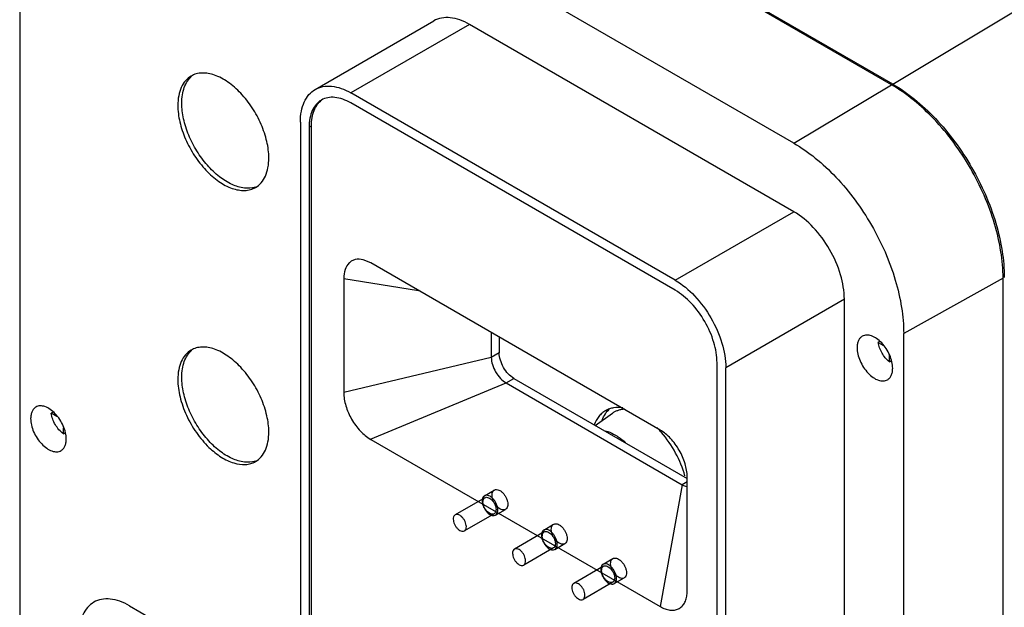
# Model space of a CAD drawing. Header units: millimetres. Extents: x 43 to 330, y 49 to 471.
# Tile 7 of 9: x 43 to 219, y 225 to 330. Entities that reach past the tile are written whole.
import ezdxf

# ---------------------------------------------------------------- set-up
doc = ezdxf.new("R2010")
doc.units = ezdxf.units.MM
doc.header["$LTSCALE"] = 33.844237
doc.layers.get('0').update_dxf_attribs({"linetype": 'CONTINUOUS'})

msp = doc.modelspace()

# ---------------------------------------------------------------- linework, layer by layer
at = {"color": 7}
for p, q in [((198.49, 318.61), (79.7, 387.19)), ((198.7, 318.75), (79.91, 387.33)), ((181.03, 308.17), (62.23, 376.76)), ((42.59, 365.42), (42.59, 154.76)), ((198.7, 318.75), (270.47, 361.63)), ((95.44, 317.79), (116.65, 330.03)), ((123.04, 329.4), (101.83, 317.15)), ((181.02, 295.93), (123.04, 329.4)), ((159.81, 283.68), (101.83, 317.15)), ((181.03, 308.17), (198.49, 318.61)), ((159.81, 281.88), (101.83, 315.36)), ((92.79, 311.94), (92.79, 101.28)), ((94.77, 311.28), (94.35, 311.04)), ((94.35, 311.04), (94.35, 100.38)), ((94.77, 100.63), (94.77, 311.28)), ((159.81, 283.68), (181.02, 295.93)), ((105.36, 286.77), (103.99, 287.33)), ((157.13, 256.88), (105.36, 286.77)), ((100.54, 283.99), (100.54, 263.58)), ((100.54, 283.99), (113.92, 281.83)), ((218.44, 284.06), (200.67, 274.15)), ((218.44, 73.4), (218.44, 284.06)), ((190.06, 280.27), (168.85, 268.03)), ((190.06, 69.62), (190.06, 280.27)), ((126.93, 274.32), (126.93, 269.87)), ((128.34, 273.5), (128.34, 270.69)), ((200.67, 63.49), (200.67, 274.15)), ((196.41, 272.75), (196.11, 272.57)), ((196.11, 272.57), (196.94, 272.09)), ((126.93, 269.87), (100.54, 263.58)), ((128.34, 270.69), (126.93, 269.87)), ((198.11, 269.1), (198.11, 270.38)), ((167.29, 58.27), (167.29, 268.92)), ((168.85, 57.37), (168.85, 268.03)), ((198.11, 269.1), (198.38, 269.26)), ((129.56, 265.32), (130.98, 266.13)), ((130.98, 266.13), (161.95, 248.25)), ((105.35, 255.24), (129.56, 265.32)), ((129.56, 265.32), (161.07, 247.12)), ((48.59, 260.11), (48.23, 259.91)), ((49.22, 259.34), (48.23, 259.91)), ((145.51, 257.74), (148.61, 259.91)), ((50.42, 256.23), (50.42, 257.31)), ((50.42, 256.23), (50.65, 256.37)), ((105.36, 255.23), (157.13, 225.35)), ((161.95, 228.13), (161.95, 248.53)), ((161.07, 247.12), (157.13, 225.34)), ((161.95, 247.63), (161.07, 247.12)), ((125.78, 244.8), (120.47, 241.73)), ((125.69, 245.16), (127.46, 246.18)), ((127.43, 241.94), (122.12, 238.88)), ((127.69, 241.69), (129.46, 242.71)), ((136.3, 239.03), (138.07, 240.05)), ((136.39, 238.68), (131.07, 235.61)), ((138.3, 235.57), (140.07, 236.59)), ((138.04, 235.82), (132.72, 232.75)), ((146.99, 232.56), (141.68, 229.49)), ((146.91, 232.91), (148.67, 233.93)), ((148.64, 229.7), (143.33, 226.63)), ((148.91, 229.44), (150.67, 230.47)), ((161.93, 227.64), (161.95, 228.13)), ((62.23, 225.48), (92.79, 207.83))]:
    msp.add_line(p, q, dxfattribs=at)
for centre, radius, start, end in [((75.92, 317.21), 3.91, 124.7195, 131.4983), ((75.92, 268.22), 3.91, 124.7195, 131.4983), ((143.55, 244.52), 18.26, 42.3221, 44.6966), ((143.11, 244.12), 18.84, 40.9419, 42.3241)]:
    msp.add_arc(centre, radius, start, end, dxfattribs=at)
for points, knots in [([(123.04, 329.4), (122.48, 329.72), (121.36, 330.26), (119.65, 330.67), (118.04, 330.63), (117.07, 330.28), (116.65, 330.03)], [0, 0, 0, 0, 0.289775, 0.549069, 0.782225, 1, 1, 1, 1]), ([(87.14, 305.53), (87.14, 306.51), (86.86, 308.58), (85.84, 311.61), (84.25, 314.53), (82.25, 317.11), (79.97, 319.12), (77.6, 320.42), (75.59, 320.81), (74.16, 320.6), (73.54, 320.34), (73.26, 320.18)], [0, 0, 0, 0, 0.128751, 0.270397, 0.417617, 0.562023, 0.695751, 0.813065, 0.912472, 0.957121, 1, 1, 1, 1]), ([(73.26, 320.18), (72.88, 319.96), (72.17, 319.36), (71.41, 318.13), (70.96, 316.61), (70.87, 315.5), (70.87, 314.92)], [0, 0, 0, 0, 0.21778, 0.450924, 0.71026, 1, 1, 1, 1]), ([(71.58, 315.32), (71.58, 315.82), (71.65, 316.78), (71.97, 318.12), (72.52, 319.26), (73.05, 319.88), (73.33, 320.13)], [0, 0, 0, 0, 0.285141, 0.544939, 0.781174, 1, 1, 1, 1]), ([(198.7, 318.75), (200.07, 317.96), (202.77, 316.06), (207.82, 311.34), (213.16, 304.04), (216.81, 295.78), (218.38, 289.03), (218.66, 285.75), (218.66, 284.17)], [0, 0, 0, 0, 0.114257, 0.237538, 0.499999, 0.76246, 0.885743, 1, 1, 1, 1]), ([(92.79, 311.94), (92.79, 312.58), (92.89, 313.82), (93.39, 315.51), (94.23, 316.88), (95.02, 317.54), (95.44, 317.79)], [0, 0, 0, 0, 0.289776, 0.54907, 0.782226, 1, 1, 1, 1]), ([(95.44, 317.79), (95.86, 318.03), (96.83, 318.38), (98.44, 318.42), (100.15, 318.01), (101.27, 317.48), (101.83, 317.15)], [0, 0, 0, 0, 0.217775, 0.450931, 0.710225, 1, 1, 1, 1]), ([(218.44, 284.06), (218.44, 285.64), (218.15, 288.92), (216.58, 295.65), (212.94, 303.92), (207.6, 311.2), (202.55, 315.93), (199.86, 317.82), (198.49, 318.61)], [0, 0, 0, 0, 0.114257, 0.23754, 0.500001, 0.762462, 0.885743, 1, 1, 1, 1]), ([(84.73, 300.34), (84.1, 300.14), (82.64, 300.04), (80.41, 300.75), (78.16, 302.18), (76.05, 304.23), (74.2, 306.75), (72.76, 309.56), (71.83, 312.44), (71.58, 314.39), (71.58, 315.32)], [0, 0, 0, 0, 0.089055, 0.192509, 0.312837, 0.447413, 0.590566, 0.735146, 0.873748, 1, 1, 1, 1]), ([(96.54, 315.88), (96.19, 315.68), (95.54, 315.13), (94.84, 313.99), (94.43, 312.59), (94.35, 311.57), (94.35, 311.04)], [0, 0, 0, 0, 0.217783, 0.45091, 0.710297, 1, 1, 1, 1]), ([(94.77, 311.28), (94.77, 311.77), (94.84, 312.7), (95.18, 313.99), (95.74, 315.07), (96.28, 315.64), (96.57, 315.86)], [0, 0, 0, 0, 0.28681, 0.546649, 0.781841, 1, 1, 1, 1]), ([(101.83, 315.36), (101.36, 315.63), (100.44, 316.06), (99.02, 316.41), (97.69, 316.37), (96.89, 316.08), (96.54, 315.88)], [0, 0, 0, 0, 0.289702, 0.549088, 0.782216, 1, 1, 1, 1]), ([(70.87, 314.92), (70.87, 313.93), (71.15, 311.87), (72.18, 308.83), (73.76, 305.91), (75.77, 303.34), (78.04, 301.32), (80.41, 300.02), (82.42, 299.63), (83.85, 299.84), (84.47, 300.1), (84.76, 300.26)], [0, 0, 0, 0, 0.128751, 0.270397, 0.417617, 0.562023, 0.695751, 0.813065, 0.912472, 0.957121, 1, 1, 1, 1]), ([(181.03, 308.17), (182.37, 307.4), (185.03, 305.53), (190, 300.88), (195.25, 293.71), (198.84, 285.57), (200.38, 278.94), (200.67, 275.7), (200.67, 274.15)], [0, 0, 0, 0, 0.114257, 0.237538, 0.499999, 0.76246, 0.885743, 1, 1, 1, 1]), ([(84.76, 300.26), (85.13, 300.48), (85.84, 301.08), (86.6, 302.31), (87.05, 303.84), (87.14, 304.94), (87.14, 305.53)], [0, 0, 0, 0, 0.21778, 0.450924, 0.71026, 1, 1, 1, 1]), ([(190.06, 280.27), (190.06, 281.75), (189.51, 284.88), (187.57, 289.27), (184.74, 293.14), (182.31, 295.18), (181.02, 295.93)], [0, 0, 0, 0, 0.237229, 0.500001, 0.762772, 1, 1, 1, 1]), ([(103.99, 287.33), (103.54, 287.44), (102.83, 287.48), (101.99, 287.17), (101.28, 286.64), (100.66, 285.54), (100.54, 284.53), (100.54, 283.99)], [0, 0, 0, 0, 0.245462, 0.358035, 0.470024, 0.711456, 1, 1, 1, 1]), ([(159.81, 283.68), (161.09, 282.94), (163.52, 280.89), (166.36, 277.02), (168.29, 272.63), (168.85, 269.51), (168.85, 268.03)], [0, 0, 0, 0, 0.237228, 0.499999, 0.762771, 1, 1, 1, 1]), ([(167.29, 268.92), (167.29, 270.15), (166.83, 272.74), (165.23, 276.37), (162.88, 279.58), (160.87, 281.27), (159.81, 281.88)], [0, 0, 0, 0, 0.237241, 0.500001, 0.76276, 1, 1, 1, 1]), ([(193.27, 273.67), (193.12, 273.59), (192.85, 273.35), (192.55, 272.87), (192.37, 272.27), (192.34, 271.84), (192.34, 271.61)], [0, 0, 0, 0, 0.217724, 0.450873, 0.710468, 1, 1, 1, 1]), ([(198.7, 267.94), (198.7, 268.32), (198.6, 269.13), (198.19, 270.32), (197.58, 271.46), (196.79, 272.47), (195.9, 273.26), (194.97, 273.76), (194.06, 273.95), (193.5, 273.8), (193.27, 273.67)], [0, 0, 0, 0, 0.128825, 0.270598, 0.417898, 0.562393, 0.696206, 0.813598, 0.913066, 1, 1, 1, 1]), ([(73.26, 271.19), (72.88, 270.97), (72.17, 270.37), (71.41, 269.14), (70.96, 267.62), (70.87, 266.51), (70.87, 265.93)], [0, 0, 0, 0, 0.21778, 0.450924, 0.71026, 1, 1, 1, 1]), ([(87.14, 256.54), (87.14, 257.52), (86.86, 259.59), (85.84, 262.62), (84.25, 265.54), (82.25, 268.12), (79.97, 270.13), (77.6, 271.43), (75.59, 271.82), (74.16, 271.61), (73.54, 271.35), (73.26, 271.19)], [0, 0, 0, 0, 0.128751, 0.270397, 0.417617, 0.562023, 0.695751, 0.813065, 0.912472, 0.957121, 1, 1, 1, 1]), ([(192.34, 271.61), (192.34, 271.23), (192.45, 270.42), (192.85, 269.23), (193.47, 268.09), (194.25, 267.08), (195.14, 266.29), (196.07, 265.78), (196.98, 265.6), (197.55, 265.75), (197.77, 265.88)], [0, 0, 0, 0, 0.128825, 0.270598, 0.417898, 0.562393, 0.696206, 0.813598, 0.913066, 1, 1, 1, 1]), ([(198.11, 269.1), (197.57, 269.52), (196.7, 270.6), (196.2, 271.9), (196.11, 272.57)], [0, 0, 0, 0, 0.500099, 1, 1, 1, 1]), ([(71.58, 266.33), (71.58, 266.83), (71.65, 267.79), (71.97, 269.13), (72.52, 270.27), (73.05, 270.89), (73.33, 271.14)], [0, 0, 0, 0, 0.285141, 0.544939, 0.781174, 1, 1, 1, 1]), ([(126.93, 269.87), (126.93, 269.44), (127.09, 268.53), (127.66, 267.25), (128.48, 266.13), (129.19, 265.53), (129.56, 265.32)], [0, 0, 0, 0, 0.237221, 0.499998, 0.762775, 1, 1, 1, 1]), ([(130.98, 266.13), (130.6, 266.35), (129.89, 266.94), (129.07, 268.07), (128.51, 269.35), (128.34, 270.26), (128.34, 270.69)], [0, 0, 0, 0, 0.237252, 0.499999, 0.762746, 1, 1, 1, 1]), ([(197.77, 265.88), (197.92, 265.96), (198.2, 266.2), (198.49, 266.68), (198.67, 267.28), (198.7, 267.71), (198.7, 267.94)], [0, 0, 0, 0, 0.217724, 0.450873, 0.710468, 1, 1, 1, 1]), ([(70.87, 265.93), (70.87, 264.88), (71.18, 262.68), (72.33, 259.46), (74.08, 256.41), (75.61, 254.6), (76.44, 253.8)], [0, 0, 0, 0, 0.230033, 0.48366, 0.745917, 1, 1, 1, 1]), ([(84.73, 251.35), (84.1, 251.15), (82.64, 251.05), (80.41, 251.76), (78.16, 253.19), (76.05, 255.24), (74.2, 257.76), (72.76, 260.57), (71.83, 263.45), (71.58, 265.4), (71.58, 266.33)], [0, 0, 0, 0, 0.089055, 0.192509, 0.312837, 0.447413, 0.590566, 0.735146, 0.873748, 1, 1, 1, 1]), ([(100.54, 263.58), (100.54, 262.79), (100.84, 261.12), (101.87, 258.78), (103.38, 256.72), (104.68, 255.63), (105.36, 255.23)], [0, 0, 0, 0, 0.23729, 0.500049, 0.762776, 1, 1, 1, 1]), ([(45.49, 261.01), (45.34, 260.93), (45.06, 260.69), (44.76, 260.21), (44.59, 259.61), (44.55, 259.18), (44.55, 258.95)], [0, 0, 0, 0, 0.217724, 0.450873, 0.710468, 1, 1, 1, 1]), ([(50.92, 255.28), (50.92, 255.66), (50.81, 256.47), (50.41, 257.66), (49.79, 258.8), (49, 259.81), (48.11, 260.6), (47.18, 261.11), (46.28, 261.29), (45.71, 261.14), (45.49, 261.01)], [0, 0, 0, 0, 0.128825, 0.270598, 0.417898, 0.562393, 0.696206, 0.813598, 0.913066, 1, 1, 1, 1]), ([(146.75, 258.67), (146.9, 259.06), (147.26, 259.78), (147.79, 260.41), (148.08, 260.67)], [0, 0, 0, 0, 0.518054, 1, 1, 1, 1]), ([(150.44, 260.87), (149.9, 260.95), (149.07, 260.96), (148.04, 260.7), (147.58, 260.48), (147.36, 260.36)], [0, 0, 0, 0, 0.518719, 0.761994, 1, 1, 1, 1]), ([(150.78, 260.61), (150.58, 260.6), (150.19, 260.56), (149.62, 260.42), (149.09, 260.21), (148.77, 260.02), (148.61, 259.91)], [0, 0, 0, 0, 0.259166, 0.510041, 0.755807, 1, 1, 1, 1]), ([(44.55, 258.95), (44.55, 258.57), (44.66, 257.76), (45.06, 256.57), (45.68, 255.43), (46.47, 254.42), (47.36, 253.63), (48.29, 253.13), (49.2, 252.94), (49.76, 253.09), (49.99, 253.22)], [0, 0, 0, 0, 0.128825, 0.270598, 0.417898, 0.562393, 0.696206, 0.813598, 0.913066, 1, 1, 1, 1]), ([(50.42, 256.23), (49.83, 256.65), (48.86, 257.79), (48.32, 259.19), (48.23, 259.91)], [0, 0, 0, 0, 0.497443, 1, 1, 1, 1]), ([(147.36, 260.36), (147.13, 260.23), (146.7, 259.92), (145.95, 259.13), (145.54, 258.38), (145.34, 257.85)], [0, 0, 0, 0, 0.237412, 0.48037, 1, 1, 1, 1]), ([(84.76, 251.27), (85.13, 251.49), (85.84, 252.09), (86.6, 253.32), (87.05, 254.84), (87.14, 255.95), (87.14, 256.54)], [0, 0, 0, 0, 0.21778, 0.450924, 0.71026, 1, 1, 1, 1]), ([(147.3, 256.78), (147.46, 256.74), (148.09, 256.53), (148.69, 256.24), (149.13, 255.98)], [0, 0, 0, 0, 0.237671, 1, 1, 1, 1]), ([(149.13, 255.98), (149.28, 255.89), (149.92, 255.5), (150.52, 255.05), (150.95, 254.67)], [0, 0, 0, 0, 0.240027, 1, 1, 1, 1]), ([(161.95, 248.53), (161.95, 249.32), (161.65, 250.99), (160.62, 253.33), (159.11, 255.4), (157.81, 256.49), (157.13, 256.88)], [0, 0, 0, 0, 0.23729, 0.500049, 0.762776, 1, 1, 1, 1]), ([(161.56, 248.7), (161.16, 250.12), (160.01, 252.88), (158.32, 255.34), (157.35, 256.47)], [0, 0, 0, 0, 0.497141, 1, 1, 1, 1]), ([(49.99, 253.22), (50.13, 253.3), (50.41, 253.54), (50.71, 254.02), (50.88, 254.62), (50.92, 255.05), (50.92, 255.28)], [0, 0, 0, 0, 0.217724, 0.450873, 0.710468, 1, 1, 1, 1]), ([(76.44, 253.8), (77.12, 253.15), (78.49, 252.04), (80.72, 250.94), (82.59, 250.65), (83.91, 250.87), (84.49, 251.12), (84.76, 251.27)], [0, 0, 0, 0, 0.303508, 0.5697, 0.797249, 0.900447, 1, 1, 1, 1]), ([(161.07, 247.12), (161.15, 247.08), (161.44, 246.93), (161.76, 246.82), (161.99, 246.78)], [0, 0, 0, 0, 0.268641, 1, 1, 1, 1]), ([(128.11, 242.61), (128.11, 242.77), (128.06, 243.12), (127.89, 243.63), (127.63, 244.13), (127.3, 244.57), (126.92, 244.93), (126.52, 245.17), (126.13, 245.27), (125.76, 245.22), (125.47, 245), (125.31, 244.65), (125.28, 244.38), (125.28, 244.24)], [0, 0, 0, 0, 0.098746, 0.207266, 0.320299, 0.431807, 0.536004, 0.628453, 0.707424, 0.775685, 0.841389, 0.914309, 1, 1, 1, 1]), ([(125.44, 244.05), (125.44, 244.18), (125.47, 244.42), (125.63, 244.72), (125.92, 244.89), (126.27, 244.88), (126.63, 244.73), (126.99, 244.45), (127.31, 244.07), (127.56, 243.63), (127.73, 243.17), (127.77, 242.85), (127.77, 242.7)], [0, 0, 0, 0, 0.093509, 0.171985, 0.243894, 0.322369, 0.415877, 0.525145, 0.645664, 0.770212, 0.890732, 1, 1, 1, 1]), ([(127.05, 245.26), (127.05, 245.4), (127.08, 245.67), (127.24, 246.02), (127.53, 246.24), (127.89, 246.29), (128.29, 246.19), (128.69, 245.95), (129.07, 245.59), (129.4, 245.15), (129.66, 244.65), (129.83, 244.14), (129.88, 243.79), (129.88, 243.63)], [0, 0, 0, 0, 0.085691, 0.158611, 0.224315, 0.292576, 0.371547, 0.463996, 0.568193, 0.679701, 0.792734, 0.901254, 1, 1, 1, 1]), ([(129.88, 243.63), (129.88, 243.48), (129.85, 243.22), (129.68, 242.87), (129.39, 242.65), (129.03, 242.6), (128.63, 242.7), (128.23, 242.94), (127.85, 243.3), (127.52, 243.74), (127.26, 244.24), (127.09, 244.75), (127.05, 245.1), (127.05, 245.26)], [0, 0, 0, 0, 0.085691, 0.158611, 0.224315, 0.292576, 0.371547, 0.463996, 0.568193, 0.679701, 0.792734, 0.901254, 1, 1, 1, 1]), ([(125.28, 244.24), (125.28, 244.08), (125.32, 243.73), (125.49, 243.22), (125.75, 242.72), (126.09, 242.28), (126.47, 241.92), (126.87, 241.68), (127.26, 241.58), (127.63, 241.63), (127.91, 241.85), (128.08, 242.2), (128.11, 242.46), (128.11, 242.61)], [0, 0, 0, 0, 0.098746, 0.207266, 0.320299, 0.431807, 0.536004, 0.628453, 0.707424, 0.775685, 0.841389, 0.914309, 1, 1, 1, 1]), ([(127.77, 242.7), (127.77, 242.57), (127.74, 242.33), (127.58, 242.02), (127.29, 241.86), (126.94, 241.87), (126.58, 242.02), (126.22, 242.3), (125.9, 242.68), (125.65, 243.12), (125.48, 243.58), (125.44, 243.9), (125.44, 244.05)], [0, 0, 0, 0, 0.093509, 0.171985, 0.243894, 0.322369, 0.415877, 0.525145, 0.645664, 0.770212, 0.890732, 1, 1, 1, 1]), ([(122.46, 239.63), (122.46, 239.78), (122.41, 240.1), (122.25, 240.56), (121.99, 241), (121.67, 241.38), (121.32, 241.66), (120.96, 241.81), (120.61, 241.82), (120.32, 241.65), (120.15, 241.35), (120.12, 241.11), (120.12, 240.98)], [0, 0, 0, 0, 0.109268, 0.229788, 0.354336, 0.474855, 0.584123, 0.677631, 0.756106, 0.828015, 0.906491, 1, 1, 1, 1]), ([(120.12, 240.98), (120.12, 240.83), (120.17, 240.51), (120.33, 240.05), (120.59, 239.61), (120.91, 239.23), (121.26, 238.95), (121.62, 238.8), (121.97, 238.79), (122.26, 238.95), (122.43, 239.26), (122.46, 239.5), (122.46, 239.63)], [0, 0, 0, 0, 0.109268, 0.229788, 0.354336, 0.474855, 0.584123, 0.677631, 0.756106, 0.828015, 0.906491, 1, 1, 1, 1]), ([(137.65, 239.14), (137.65, 239.28), (137.68, 239.55), (137.85, 239.9), (138.13, 240.12), (138.5, 240.17), (138.9, 240.06), (139.3, 239.82), (139.68, 239.47), (140.01, 239.03), (140.27, 238.53), (140.44, 238.02), (140.48, 237.67), (140.48, 237.5)], [0, 0, 0, 0, 0.085691, 0.158611, 0.224315, 0.292576, 0.371547, 0.463996, 0.568193, 0.679701, 0.792734, 0.901254, 1, 1, 1, 1]), ([(138.71, 236.48), (138.71, 236.65), (138.67, 237), (138.5, 237.51), (138.24, 238.01), (137.91, 238.45), (137.53, 238.8), (137.13, 239.04), (136.73, 239.15), (136.37, 239.1), (136.08, 238.88), (135.92, 238.53), (135.89, 238.26), (135.89, 238.12)], [0, 0, 0, 0, 0.098746, 0.207266, 0.320299, 0.431807, 0.536004, 0.628453, 0.707424, 0.775685, 0.841389, 0.914309, 1, 1, 1, 1]), ([(135.89, 238.12), (135.89, 237.95), (135.93, 237.6), (136.1, 237.09), (136.36, 236.59), (136.69, 236.15), (137.07, 235.8), (137.47, 235.56), (137.87, 235.45), (138.23, 235.5), (138.52, 235.72), (138.68, 236.07), (138.71, 236.34), (138.71, 236.48)], [0, 0, 0, 0, 0.098746, 0.207266, 0.320299, 0.431807, 0.536004, 0.628453, 0.707424, 0.775685, 0.841389, 0.914309, 1, 1, 1, 1]), ([(136.05, 237.92), (136.05, 238.05), (136.07, 238.29), (136.24, 238.6), (136.53, 238.77), (136.88, 238.76), (137.24, 238.6), (137.6, 238.32), (137.91, 237.95), (138.17, 237.51), (138.33, 237.05), (138.38, 236.73), (138.38, 236.58)], [0, 0, 0, 0, 0.093509, 0.171985, 0.243894, 0.322369, 0.415877, 0.525145, 0.645664, 0.770212, 0.890732, 1, 1, 1, 1]), ([(138.38, 236.58), (138.38, 236.45), (138.35, 236.21), (138.18, 235.9), (137.9, 235.73), (137.55, 235.74), (137.18, 235.9), (136.83, 236.18), (136.51, 236.55), (136.26, 236.99), (136.09, 237.45), (136.05, 237.77), (136.05, 237.92)], [0, 0, 0, 0, 0.093509, 0.171985, 0.243894, 0.322369, 0.415877, 0.525145, 0.645664, 0.770212, 0.890732, 1, 1, 1, 1]), ([(140.48, 237.5), (140.48, 237.36), (140.45, 237.09), (140.29, 236.74), (140, 236.52), (139.63, 236.47), (139.24, 236.58), (138.84, 236.82), (138.46, 237.17), (138.13, 237.62), (137.87, 238.11), (137.7, 238.62), (137.65, 238.97), (137.65, 239.14)], [0, 0, 0, 0, 0.085691, 0.158611, 0.224315, 0.292576, 0.371547, 0.463996, 0.568193, 0.679701, 0.792734, 0.901254, 1, 1, 1, 1]), ([(133.06, 233.51), (133.06, 233.66), (133.02, 233.98), (132.85, 234.44), (132.6, 234.88), (132.28, 235.25), (131.93, 235.53), (131.56, 235.69), (131.21, 235.7), (130.92, 235.53), (130.76, 235.22), (130.73, 234.98), (130.73, 234.85)], [0, 0, 0, 0, 0.109268, 0.229788, 0.354336, 0.474855, 0.584123, 0.677631, 0.756106, 0.828015, 0.906491, 1, 1, 1, 1]), ([(130.73, 234.85), (130.73, 234.7), (130.78, 234.39), (130.94, 233.92), (131.2, 233.48), (131.51, 233.11), (131.87, 232.83), (132.23, 232.67), (132.58, 232.66), (132.87, 232.83), (133.04, 233.14), (133.06, 233.38), (133.06, 233.51)], [0, 0, 0, 0, 0.109268, 0.229788, 0.354336, 0.474855, 0.584123, 0.677631, 0.756106, 0.828015, 0.906491, 1, 1, 1, 1]), ([(149.32, 230.36), (149.32, 230.53), (149.28, 230.87), (149.11, 231.39), (148.85, 231.88), (148.51, 232.32), (148.13, 232.68), (147.73, 232.92), (147.34, 233.03), (146.97, 232.98), (146.69, 232.75), (146.52, 232.4), (146.49, 232.14), (146.49, 231.99)], [0, 0, 0, 0, 0.098746, 0.207266, 0.320299, 0.431807, 0.536004, 0.628453, 0.707424, 0.775685, 0.841389, 0.914309, 1, 1, 1, 1]), ([(146.65, 231.8), (146.65, 231.93), (146.68, 232.17), (146.85, 232.48), (147.14, 232.64), (147.49, 232.63), (147.85, 232.48), (148.2, 232.2), (148.52, 231.82), (148.77, 231.38), (148.94, 230.92), (148.99, 230.6), (148.99, 230.45)], [0, 0, 0, 0, 0.093509, 0.171985, 0.243894, 0.322369, 0.415877, 0.525145, 0.645664, 0.770212, 0.890732, 1, 1, 1, 1]), ([(148.26, 233.01), (148.26, 233.16), (148.29, 233.43), (148.45, 233.77), (148.74, 234), (149.11, 234.05), (149.5, 233.94), (149.9, 233.7), (150.28, 233.35), (150.61, 232.9), (150.88, 232.41), (151.04, 231.89), (151.09, 231.55), (151.09, 231.38)], [0, 0, 0, 0, 0.085691, 0.158611, 0.224315, 0.292576, 0.371547, 0.463996, 0.568193, 0.679701, 0.792734, 0.901254, 1, 1, 1, 1]), ([(151.09, 231.38), (151.09, 231.24), (151.06, 230.97), (150.89, 230.62), (150.61, 230.4), (150.24, 230.35), (149.85, 230.46), (149.45, 230.7), (149.07, 231.05), (148.73, 231.49), (148.47, 231.99), (148.3, 232.5), (148.26, 232.85), (148.26, 233.01)], [0, 0, 0, 0, 0.085691, 0.158611, 0.224315, 0.292576, 0.371547, 0.463996, 0.568193, 0.679701, 0.792734, 0.901254, 1, 1, 1, 1]), ([(146.49, 231.99), (146.49, 231.83), (146.54, 231.48), (146.71, 230.97), (146.97, 230.47), (147.3, 230.03), (147.68, 229.67), (148.08, 229.43), (148.47, 229.33), (148.84, 229.38), (149.13, 229.6), (149.29, 229.95), (149.32, 230.22), (149.32, 230.36)], [0, 0, 0, 0, 0.098746, 0.207266, 0.320299, 0.431807, 0.536004, 0.628453, 0.707424, 0.775685, 0.841389, 0.914309, 1, 1, 1, 1]), ([(148.99, 230.45), (148.99, 230.32), (148.96, 230.08), (148.79, 229.78), (148.5, 229.61), (148.15, 229.62), (147.79, 229.77), (147.44, 230.05), (147.12, 230.43), (146.86, 230.87), (146.7, 231.33), (146.65, 231.65), (146.65, 231.8)], [0, 0, 0, 0, 0.093509, 0.171985, 0.243894, 0.322369, 0.415877, 0.525145, 0.645664, 0.770212, 0.890732, 1, 1, 1, 1]), ([(143.67, 227.38), (143.67, 227.53), (143.62, 227.85), (143.46, 228.32), (143.2, 228.76), (142.89, 229.13), (142.53, 229.41), (142.17, 229.56), (141.82, 229.57), (141.53, 229.41), (141.37, 229.1), (141.34, 228.86), (141.34, 228.73)], [0, 0, 0, 0, 0.109268, 0.229788, 0.354336, 0.474855, 0.584123, 0.677631, 0.756106, 0.828015, 0.906491, 1, 1, 1, 1]), ([(141.34, 228.73), (141.34, 228.58), (141.38, 228.26), (141.55, 227.8), (141.8, 227.36), (142.12, 226.98), (142.47, 226.71), (142.84, 226.55), (143.19, 226.54), (143.48, 226.71), (143.64, 227.01), (143.67, 227.25), (143.67, 227.38)], [0, 0, 0, 0, 0.109268, 0.229788, 0.354336, 0.474855, 0.584123, 0.677631, 0.756106, 0.828015, 0.906491, 1, 1, 1, 1]), ([(157.13, 225.35), (157.41, 225.18), (157.97, 224.91), (158.84, 224.69), (159.65, 224.67), (160.39, 224.89), (161.02, 225.32), (161.49, 225.95), (161.81, 226.74), (161.9, 227.33), (161.93, 227.64)], [0, 0, 0, 0, 0.146947, 0.279477, 0.399056, 0.510208, 0.619562, 0.734287, 0.860065, 1, 1, 1, 1]), ([(62.23, 225.48), (61.67, 225.8), (60.56, 226.33), (58.84, 226.75), (57.23, 226.7), (55.8, 226.19), (54.63, 225.2), (53.79, 223.83), (53.29, 222.14), (53.2, 220.91), (53.2, 220.26)], [0, 0, 0, 0, 0.144887, 0.274533, 0.391111, 0.499998, 0.608885, 0.725464, 0.855111, 1, 1, 1, 1])]:
    msp.add_open_spline(points, degree=3, knots=knots, dxfattribs=at)

doc.saveas('drawing.dxf')
